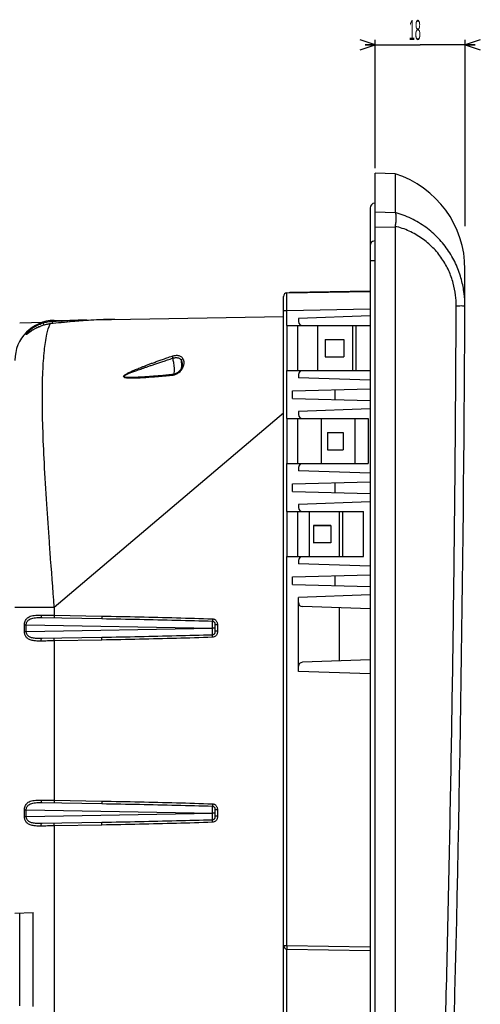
# Model space of a CAD drawing. Extents: x 0 to 1189, y 0 to 841.
# Tile 10 of 12: x 634 to 726, y 538 to 735. Entities that reach past the tile are written whole.
import ezdxf

# ---------------------------------------------------------------- set-up
doc = ezdxf.new("R2010")
doc.units = 0
doc.header["$LTSCALE"] = 65.395
doc.header["$MEASUREMENT"] = 0
doc.layers.get('0').update_dxf_attribs({"linetype": 'CONTINUOUS'})
doc.styles.add('TEXTSTYLE_2', font='txt', dxfattribs={"width": 0.6})
doc.dimstyles.new('DIMSTYLE_2', dxfattribs={"dimtxt": 4, "dimasz": 3, "dimexe": 0.18, "dimexo": 0.0625, "dimgap": 0.09, "dimtad": 1, "dimdsep": 46, "dimtxsty": 'TEXTSTYLE_2', "dimcen": 0.09, "dimadec": 0, "dimazin": 0, "dimtp": 0.1, "dimtm": 0.1, "dimtfac": 1, "dimtofl": 0, "dimtmove": 0, "dimatfit": 3, "dimfxl": 1, "dimtolj": 1, "dimarcsym": 0})

# ---------------------------------------------------------------- blocks, each defined once
blk = doc.blocks.new('*D4')
at = {"color": 2, "linetype": 'Continuous'}
for p, q in [((705.11, 705.65), (705.11, 731.28)), ((723.15, 694.03), (723.15, 731.28)), ((705.11, 730.28), (703.11, 730.28)), ((703.11, 730.28), (714.13, 730.28)), ((725.15, 730.28), (714.13, 730.28)), ((723.15, 730.28), (725.15, 730.28))]:
    blk.add_line(p, q, dxfattribs=at)
for points in [[(702.11, 729.28), (705.11, 730.28), (702.11, 731.28)], [(726.15, 731.28), (723.15, 730.28), (726.15, 729.28)]]:
    blk.add_lwpolyline(points, dxfattribs=at)
at = {"color": 2, "linetype": 'Continuous', "style": 'TEXTSTYLE_2', "width": 0.4}
blk.add_text('18', height=4, dxfattribs=at).set_placement((711.88, 731.28))

msp = doc.modelspace()

# ---------------------------------------------------------------- linework, layer by layer
at = {"color": 7, "linetype": 'Continuous'}
for p, q in [((705.111, 368.656), (705.111, 704.652)), ((709.111, 704.512), (705.111, 704.652)), ((709.111, 704.512), (709.111, 701.081)), ((709.111, 701.081), (709.111, 696.797)), ((704.111, 697.651), (704.111, 372.652)), ((709.111, 693.814), (709.111, 379.49)), ((686.811, 393.798), (686.811, 679.994)), ((687.499, 680.694), (704.111, 680.984)), ((688.057, 680.854), (704.111, 681.134)), ((688.06, 680.704), (688.057, 680.854)), ((640.971, 675.201), (686.811, 676.002)), ((687.499, 674.152), (687.499, 677.195)), ((704.111, 676.077), (689.811, 675.578)), ((689.811, 675.578), (689.811, 674.952)), ((634.076, 674.685), (638.758, 674.849)), ((687.511, 665.152), (687.511, 674.152)), ((687.511, 674.152), (704.111, 674.152)), ((689.628, 674.152), (689.628, 665.152)), ((693.611, 674.152), (693.611, 665.152)), ((700.579, 674.152), (700.579, 665.152)), ((701.292, 674.152), (701.292, 665.152)), ((635.339, 672.522), (635.594, 672.535)), ((635.339, 672.518), (635.594, 672.532)), ((635.647, 672.538), (635.633, 672.537)), ((695.137, 671.402), (695.137, 667.902)), ((695.137, 671.402), (698.878, 671.402)), ((695.137, 671.402), (698.878, 671.359)), ((698.878, 671.402), (698.878, 667.902)), ((695.137, 667.902), (698.878, 667.944)), ((695.137, 667.902), (698.878, 667.902)), ((666.484, 666.028), (666.483, 666.025)), ((660.811, 664.019), (660.791, 664.018)), ((687.499, 655.552), (687.499, 665.152)), ((687.511, 665.152), (704.111, 665.152)), ((689.811, 664.352), (689.811, 663.726)), ((704.111, 663.226), (689.811, 663.726)), ((688.611, 661.12), (704.111, 661.525)), ((688.611, 659.584), (688.611, 661.12)), ((697.111, 659.361), (697.111, 661.342)), ((688.611, 659.584), (704.111, 659.178)), ((704.111, 657.477), (689.811, 656.978)), ((689.811, 656.978), (689.811, 656.352)), ((687.511, 646.552), (687.511, 655.552)), ((687.511, 655.552), (703.761, 655.552)), ((689.628, 655.552), (689.628, 646.552)), ((694.314, 655.552), (694.314, 646.552)), ((701.079, 655.552), (701.079, 646.552)), ((703.761, 655.552), (703.761, 646.552)), ((695.585, 652.802), (695.585, 649.302)), ((695.585, 652.802), (698.764, 652.802)), ((695.585, 652.802), (698.763, 652.765)), ((698.764, 652.802), (698.764, 649.302)), ((695.585, 649.302), (698.763, 649.338)), ((695.585, 649.302), (698.764, 649.302)), ((687.499, 636.952), (687.499, 646.552)), ((687.511, 646.552), (703.761, 646.552)), ((689.811, 645.752), (689.811, 645.126)), ((704.111, 644.626), (689.811, 645.126)), ((688.611, 642.52), (704.111, 642.925)), ((688.611, 640.984), (688.611, 642.52)), ((697.111, 640.761), (697.111, 642.742)), ((688.611, 640.984), (704.111, 640.578)), ((704.111, 638.877), (689.811, 638.378)), ((689.811, 638.378), (689.811, 637.752)), ((687.511, 627.952), (687.511, 636.952)), ((687.511, 636.952), (702.811, 636.952)), ((689.628, 636.952), (689.628, 627.952)), ((691.911, 636.952), (691.911, 627.952)), ((697.911, 636.952), (697.911, 627.952)), ((698.619, 636.952), (698.619, 627.952)), ((702.811, 627.952), (702.811, 636.952)), ((692.798, 634.202), (692.798, 630.702)), ((696.289, 634.202), (692.798, 634.202)), ((692.798, 634.202), (696.288, 634.148)), ((696.289, 634.202), (696.289, 630.702)), ((692.798, 630.702), (696.288, 630.755)), ((696.289, 630.702), (692.798, 630.702)), ((687.499, 550.159), (687.499, 627.952)), ((687.511, 627.952), (702.811, 627.952)), ((689.811, 627.152), (689.811, 626.526)), ((704.111, 626.026), (689.811, 626.526)), ((688.611, 623.92), (704.111, 624.325)), ((688.611, 622.384), (688.611, 623.92)), ((688.611, 622.384), (704.111, 621.978)), ((697.111, 622.161), (697.111, 624.142)), ((704.111, 620.277), (689.811, 619.778)), ((689.811, 604.976), (689.811, 619.778)), ((704.111, 617.477), (690.583, 617.95)), ((697.911, 617.694), (697.911, 607.059)), ((638.505, 615.756), (650.516, 615.546)), ((673.111, 614.298), (673.111, 613.005)), ((650.516, 611.757), (638.505, 611.548)), ((704.111, 607.276), (690.583, 606.804)), ((704.111, 604.476), (689.811, 604.976)), ((638.505, 578.756), (650.516, 578.546)), ((673.111, 577.298), (673.111, 576.005)), ((650.516, 574.757), (638.505, 574.548)), ((633.111, 556.652), (636.781, 556.78)), ((636.781, 537.959), (636.781, 556.78)), ((687.499, 549.459), (704.111, 549.169))]:
    msp.add_line(p, q, dxfattribs=at)
at = {"color": 9, "linetype": 'Continuous'}
for p, q in [((705.111, 696.923), (709.111, 696.797)), ((705.111, 693.94), (709.111, 693.814)), ((705.128, 687.118), (704.111, 687.118)), ((689.059, 680.721), (689.057, 680.871)), ((704.057, 680.983), (704.054, 681.133)), ((687.499, 677.195), (704.111, 677.485)), ((686.811, 677.195), (687.499, 677.195)), ((640.196, 674.495), (640.195, 674.499)), ((640.971, 617.831), (686.811, 656.729)), ((633.111, 617.831), (640.971, 617.831)), ((640.971, 617.831), (640.971, 616.212)), ((640.971, 616.212), (650.516, 616.046)), ((635.029, 612.992), (635.029, 614.311)), ((635.029, 614.311), (635.383, 614.311)), ((635.029, 612.992), (635.383, 612.992)), ((635.383, 612.992), (635.383, 614.311)), ((635.383, 614.311), (672.632, 613.651)), ((635.383, 612.992), (672.632, 613.651)), ((673.602, 614.298), (673.111, 614.298)), ((673.602, 613.005), (673.111, 613.005)), ((673.602, 614.298), (673.602, 613.005)), ((650.516, 611.257), (640.971, 611.091)), ((640.971, 611.091), (640.971, 579.212)), ((640.971, 579.212), (650.516, 579.046)), ((635.029, 575.992), (635.029, 577.311)), ((635.029, 577.311), (635.383, 577.311)), ((635.383, 575.992), (635.383, 577.311)), ((635.383, 577.311), (672.654, 576.651)), ((673.602, 577.298), (673.111, 577.298)), ((673.602, 577.298), (673.602, 576.005)), ((635.029, 575.992), (635.383, 575.992)), ((635.383, 575.992), (672.654, 576.651)), ((673.602, 576.005), (673.111, 576.005)), ((650.516, 574.257), (640.971, 574.091)), ((640.971, 574.091), (640.971, 499.212)), ((634.076, 538.101), (634.076, 556.685)), ((686.811, 550.159), (687.499, 550.159)), ((687.499, 550.159), (704.111, 549.869)), ((687.499, 523.844), (687.499, 549.459))]:
    msp.add_line(p, q, dxfattribs=at)
at = {"color": 7, "linetype": 'Continuous'}
msp.add_lwpolyline([(709.116, 696.786), (709.113, 696.79), (709.112, 696.794), (709.111, 696.797)], dxfattribs=at)
for centre, radius, start, end in [((703.083, 685.442), 20, 359.83392, 72.45874), ((705.111, 697.652), 1, 93.58745, 180), ((-5922.08, 704.652), 6645.191, 357.1720978, 359.8338711), ((687.511, 679.994), 0.7, 91, 180), ((641.111, 667.203), 8, 91, 180), ((690.611, 674.952), 0.8, 180, 270), ((690.611, 664.352), 0.8, 112.30542, 180), ((690.611, 656.352), 0.8, 180, 270), ((690.611, 645.752), 0.8, 112.30542, 180), ((690.611, 637.752), 0.8, 180, 270), ((690.611, 627.152), 0.8, 112.30542, 180), ((690.611, 618.749), 0.8, 180, 268), ((690.611, 606.004), 0.8, 92, 180), ((687.511, 550.159), 0.7, 180, 269)]:
    msp.add_arc(centre, radius, start, end, dxfattribs=at)
at = {"color": 9, "linetype": 'Continuous'}
for points, knots in [([(723.058, 678.125), (723.061, 678.949), (722.96, 680.707), (722.435, 683.439), (721.424, 686.298), (719.882, 689.103), (717.82, 691.684), (715.29, 693.905), (712.366, 695.666), (710.22, 696.477), (709.116, 696.786)], [0, 0, 0, 0, 2.4701165, 5.269277, 8.3172732, 11.5297441, 14.8265055, 18.1771271, 21.5760113, 25.0149086, 25.0149086, 25.0149086, 25.0149086]), ([(721.326, 678.137), (721.329, 678.848), (721.24, 680.368), (720.779, 682.728), (719.89, 685.193), (718.535, 687.602), (716.726, 689.804), (714.51, 691.68), (711.956, 693.141), (710.088, 693.791), (709.129, 694.031)], [0, 0, 0, 0, 2.132411, 4.5536272, 7.1883144, 9.9615802, 12.8040987, 15.6920022, 18.6223469, 21.5859802, 21.5859802, 21.5859802, 21.5859802]), ([(705.128, 691.098), (704.954, 691.101), (704.597, 691.012), (704.207, 690.631), (704.111, 690.277), (704.111, 690.103)], [0, 0, 0, 0, 0.5231001, 1.0450805, 1.5659156, 1.5659156, 1.5659156, 1.5659156]), ([(687.499, 677.195), (687.498, 677.325), (687.497, 677.594), (687.496, 678.01), (687.495, 678.442), (687.494, 678.876), (687.494, 679.291), (687.494, 679.67), (687.492, 679.999), (687.498, 680.258), (687.486, 680.469), (687.515, 680.576), (687.471, 680.694), (687.499, 680.694)], [0, 0, 0, 0, 0.3908686, 0.8082416, 1.2465792, 1.6872425, 2.10884, 2.4931369, 2.8245718, 3.0912765, 3.2875048, 3.4147506, 3.4995135, 3.4995135, 3.4995135, 3.4995135]), ([(713.665, 384.63), (714.451, 400.919), (715.902, 433.505), (717.72, 482.399), (719.177, 531.311), (720.274, 580.24), (721.01, 629.183), (721.261, 661.818), (721.326, 678.137)], [0, 0, 0, 0, 48.924381, 97.8520671, 146.7847705, 195.7242606, 244.6723064, 293.6306223, 293.6306223, 293.6306223, 293.6306223]), ([(721.326, 678.137), (721.563, 678.136), (721.968, 678.12), (722.555, 678.164), (722.805, 678.074), (723.058, 678.165), (723.058, 678.125)], [0, 0, 0, 0, 0.7101811, 1.2623165, 1.6122913, 1.7321482, 1.7321482, 1.7321482, 1.7321482]), ([(636.611, 673.641), (636.805, 673.777), (637.232, 674.046), (637.95, 674.404), (638.48, 674.6), (638.763, 674.686)], [0, 0, 0, 0, 0.7102364, 1.5129609, 2.4013044, 2.4013044, 2.4013044, 2.4013044]), ([(640.196, 674.495), (639.974, 674.469), (639.551, 674.402), (638.954, 674.258), (638.418, 674.089), (637.938, 673.903), (637.512, 673.709), (637.139, 673.517), (636.91, 673.387), (636.804, 673.324)], [0, 0, 0, 0, 0.6699984, 1.2819106, 1.8419059, 2.3562371, 2.8248184, 3.2437849, 3.6143794, 3.6143794, 3.6143794, 3.6143794]), ([(636.873, 673.446), (637.058, 673.545), (637.465, 673.742), (637.919, 673.917), (638.181, 674.004), (638.214, 674.015)], [0, 0, 0, 0, 0.6298316, 1.3555221, 1.4580009, 1.4580009, 1.4580009, 1.4580009]), ([(640.019, 630.871), (639.838, 633.396), (639.469, 638.67), (639.002, 646.306), (638.688, 653.438), (638.573, 659.532), (638.66, 664.67), (638.934, 668.875), (639.392, 672.061), (639.856, 673.849), (640.197, 674.496)], [0, 0, 0, 0, 7.5945387, 15.8609829, 22.9486225, 29.0115774, 34.1420298, 38.3645899, 41.6315423, 43.8232773, 43.8232773, 43.8232773, 43.8232773]), ([(638.763, 674.686), (638.763, 674.661), (638.795, 674.58), (638.834, 674.42), (638.877, 674.286), (638.901, 674.209)], [0, 0, 0, 0, 0.07597457, 0.25637179, 0.49671614, 0.49671614, 0.49671614, 0.49671614]), ([(640.573, 675.019), (640.568, 674.994), (640.58, 674.907), (640.58, 674.822), (640.583, 674.762)], [0, 0, 0, 0, 0.0766957, 0.25773592, 0.25773592, 0.25773592, 0.25773592]), ([(640.573, 675.019), (640.613, 675.056), (640.695, 675.12), (640.831, 675.185), (640.926, 675.201), (640.971, 675.201)], [0, 0, 0, 0, 0.16356793, 0.3099119, 0.44710745, 0.44710745, 0.44710745, 0.44710745]), ([(647.481, 675.315), (647.458, 675.315), (647.487, 675.225), (647.488, 675.187), (647.487, 675.157)], [0, 0, 0, 0, 0.06710382, 0.15878456, 0.15878456, 0.15878456, 0.15878456]), ([(635.295, 672.38), (635.276, 672.378), (635.367, 672.532), (635.465, 672.625), (635.63, 672.81), (635.722, 672.904)], [0, 0, 0, 0, 0.05882693, 0.28443879, 0.68175365, 0.68175365, 0.68175365, 0.68175365]), ([(635.295, 672.38), (635.324, 672.411), (635.39, 672.466), (635.506, 672.52), (635.591, 672.535), (635.633, 672.537)], [0, 0, 0, 0, 0.12690282, 0.25370067, 0.38043835, 0.38043835, 0.38043835, 0.38043835]), ([(635.434, 672.395), (635.462, 672.425), (635.527, 672.476), (635.602, 672.51), (635.642, 672.523)], [0, 0, 0, 0, 0.12293931, 0.24572446, 0.24572446, 0.24572446, 0.24572446]), ([(636.522, 673.148), (636.435, 673.093), (636.269, 672.982), (636.034, 672.816), (635.825, 672.664), (635.655, 672.533), (635.55, 672.463), (635.507, 672.432)], [0, 0, 0, 0, 0.3079455, 0.5988588, 0.8633382, 1.0835628, 1.2420907, 1.2420907, 1.2420907, 1.2420907]), ([(635.633, 672.537), (635.559, 672.534), (635.881, 672.789), (635.946, 672.849), (636.034, 672.916)], [0, 0, 0, 0, 0.22278116, 0.55356907, 0.55356907, 0.55356907, 0.55356907]), ([(660.824, 663.851), (660.632, 663.836), (660.221, 663.803), (659.608, 663.758), (659, 663.717), (658.437, 663.683), (657.916, 663.656), (657.437, 663.636), (656.997, 663.623), (656.597, 663.618), (656.238, 663.62), (655.914, 663.629), (655.62, 663.651), (655.351, 663.675), (655.128, 663.737), (654.928, 663.777), (654.825, 663.951), (654.91, 664.151), (655.109, 664.291), (655.343, 664.458), (655.618, 664.61), (655.914, 664.765), (656.238, 664.921), (656.597, 665.084), (656.993, 665.258), (657.432, 665.442), (657.913, 665.638), (658.438, 665.846), (659.007, 666.066), (659.624, 666.299), (660.29, 666.546), (661.006, 666.808), (661.778, 667.085), (662.62, 667.383), (663.551, 667.708), (664.204, 667.933), (664.549, 668.051)], [0, 0, 0, 0, 0.5796925, 1.2368668, 1.8440603, 2.4080202, 2.9290495, 3.4072423, 3.8475868, 4.2490896, 4.6064838, 4.9255801, 5.2190219, 5.4930217, 5.7292617, 5.9220233, 6.0788352, 6.2593149, 6.5107707, 6.805788, 7.1199991, 7.4514731, 7.8085513, 8.2003714, 8.6326833, 9.1077993, 9.627336, 10.1914756, 10.8000611, 11.4579634, 12.1701344, 12.9307953, 13.7443969, 14.6311753, 15.6107929, 16.7033589, 16.7033589, 16.7033589, 16.7033589]), ([(660.791, 664.018), (660.647, 664.006), (660.284, 663.977), (659.717, 663.933), (659.105, 663.889), (658.539, 663.851), (658.015, 663.819), (657.532, 663.794), (657.088, 663.774), (656.685, 663.761), (656.323, 663.754), (655.996, 663.754), (655.699, 663.762), (655.43, 663.776), (655.199, 663.812), (655.022, 663.837), (654.88, 663.958), (654.999, 664.127), (655.181, 664.228), (655.421, 664.363), (655.695, 664.488), (655.994, 664.618), (656.321, 664.751), (656.682, 664.892), (657.082, 665.043), (657.524, 665.206), (658.009, 665.381), (658.536, 665.568), (659.109, 665.768), (659.729, 665.982), (660.398, 666.211), (661.118, 666.454), (661.893, 666.714), (662.738, 666.995), (663.673, 667.303), (664.328, 667.518), (664.673, 667.63)], [0, 0, 0, 0, 0.4329954, 1.0940061, 1.7050738, 2.2729476, 2.7978879, 3.2799351, 3.724055, 4.1291626, 4.489859, 4.8118152, 5.1077416, 5.3828117, 5.6192465, 5.8040338, 5.9325147, 6.0786055, 6.3069178, 6.5876161, 6.8913275, 7.2146138, 7.5648005, 7.9505631, 8.3774391, 8.8476467, 9.3627373, 9.922849, 10.5277834, 11.1823456, 11.8914388, 12.6492796, 13.4602669, 14.3445529, 15.3217387, 16.4118611, 16.4118611, 16.4118611, 16.4118611]), ([(664.549, 668.051), (664.635, 668.081), (664.816, 668.134), (665.101, 668.19), (665.403, 668.217), (665.716, 668.204), (666.029, 668.139), (666.322, 668.005), (666.561, 667.798), (666.67, 667.622), (666.711, 667.531)], [0, 0, 0, 0, 0.2742498, 0.565745, 0.8696975, 1.1821383, 1.5014963, 1.8243767, 2.1379696, 2.4361477, 2.4361477, 2.4361477, 2.4361477]), ([(664.549, 668.051), (664.557, 668.012), (664.58, 667.924), (664.621, 667.783), (664.655, 667.683), (664.673, 667.63)], [0, 0, 0, 0, 0.12065131, 0.27262712, 0.43911637, 0.43911637, 0.43911637, 0.43911637]), ([(664.673, 667.63), (664.741, 667.654), (664.882, 667.696), (665.105, 667.739), (665.343, 667.758), (665.59, 667.743), (665.839, 667.683), (666.074, 667.563), (666.267, 667.377), (666.353, 667.22), (666.387, 667.139)], [0, 0, 0, 0, 0.2144545, 0.442583, 0.6810319, 0.9274127, 1.1819008, 1.4445345, 1.7095165, 1.9734642, 1.9734642, 1.9734642, 1.9734642]), ([(665.02, 665.206), (665.025, 665.443), (664.987, 665.962), (664.87, 666.772), (664.746, 667.34), (664.673, 667.63)], [0, 0, 0, 0, 0.7129727, 1.5550404, 2.4543238, 2.4543238, 2.4543238, 2.4543238]), ([(666.711, 667.531), (666.654, 667.506), (666.549, 667.439), (666.433, 667.303), (666.394, 667.193), (666.387, 667.139)], [0, 0, 0, 0, 0.18731127, 0.36526519, 0.52811612, 0.52811612, 0.52811612, 0.52811612]), ([(666.387, 667.139), (666.416, 667.082), (666.466, 666.972), (666.518, 666.806), (666.547, 666.643), (666.554, 666.473), (666.539, 666.29), (666.511, 666.14), (666.49, 666.051), (666.484, 666.028)], [0, 0, 0, 0, 0.192513, 0.3621895, 0.5209612, 0.6865723, 0.869649, 1.0718129, 1.1441141, 1.1441141, 1.1441141, 1.1441141]), ([(666.695, 665.861), (666.643, 665.861), (666.546, 665.85), (666.456, 665.803), (666.426, 665.772)], [0, 0, 0, 0, 0.1585824, 0.28901756, 0.28901756, 0.28901756, 0.28901756]), ([(666.711, 667.531), (666.742, 667.462), (666.795, 667.33), (666.85, 667.131), (666.88, 666.938), (666.887, 666.74), (666.872, 666.531), (666.832, 666.311), (666.78, 666.115), (666.741, 665.994), (666.726, 665.948)], [0, 0, 0, 0, 0.2258394, 0.4278064, 0.616882, 0.8113053, 1.0207291, 1.2450117, 1.4804933, 1.627193, 1.627193, 1.627193, 1.627193]), ([(661.734, 663.926), (661.476, 663.904), (661.172, 663.879), (660.869, 663.854), (660.824, 663.851)], [0, 0, 0, 0, 0.77842569, 0.91299046, 0.91299046, 0.91299046, 0.91299046]), ([(664.515, 664.174), (664.178, 664.143), (663.534, 664.084), (662.607, 664.001), (662.016, 663.95), (661.734, 663.926)], [0, 0, 0, 0, 1.0136457, 1.9417126, 2.7914191, 2.7914191, 2.7914191, 2.7914191]), ([(664.515, 664.174), (664.521, 664.212), (664.535, 664.283), (664.587, 664.354), (664.622, 664.361)], [0, 0, 0, 0, 0.11579633, 0.2232346, 0.2232346, 0.2232346, 0.2232346]), ([(665.715, 664.616), (665.611, 664.546), (665.404, 664.425), (665.09, 664.294), (664.838, 664.224), (664.693, 664.198), (664.648, 664.191)], [0, 0, 0, 0, 0.3754028, 0.7160658, 1.0212318, 1.1571411, 1.1571411, 1.1571411, 1.1571411]), ([(666.545, 665.525), (666.48, 665.405), (666.327, 665.171), (666.046, 664.866), (665.827, 664.693), (665.715, 664.616)], [0, 0, 0, 0, 0.4084058, 0.8339697, 1.2409032, 1.2409032, 1.2409032, 1.2409032]), ([(640.971, 617.831), (640.703, 621.501), (640.381, 625.848), (640.067, 630.195), (640.019, 630.871)], [0, 0, 0, 0, 11.0416242, 13.0751653, 13.0751653, 13.0751653, 13.0751653]), ([(635.029, 614.311), (635.029, 614.427), (635.049, 614.668), (635.146, 615.029), (635.327, 615.379), (635.602, 615.689), (635.971, 615.935), (636.432, 616.109), (636.985, 616.214), (637.631, 616.26), (638.093, 616.26), (638.341, 616.256)], [0, 0, 0, 0, 0.3475697, 0.7215596, 1.11421, 1.5193956, 1.9507592, 2.432497, 2.9881294, 3.6319899, 4.3741657, 4.3741657, 4.3741657, 4.3741657]), ([(635.383, 614.311), (635.383, 614.398), (635.401, 614.581), (635.493, 614.854), (635.667, 615.118), (635.929, 615.348), (636.277, 615.528), (636.71, 615.655), (637.229, 615.731), (637.837, 615.762), (638.272, 615.76), (638.505, 615.756)], [0, 0, 0, 0, 0.2609248, 0.5463093, 0.8577862, 1.1977732, 1.5801437, 2.0233016, 2.5436338, 3.1500054, 3.849132, 3.849132, 3.849132, 3.849132]), ([(638.341, 616.256), (638.339, 616.172), (638.353, 616.022), (638.391, 615.849), (638.469, 615.756), (638.505, 615.756)], [0, 0, 0, 0, 0.24983969, 0.44232684, 0.55122966, 0.55122966, 0.55122966, 0.55122966]), ([(638.341, 616.256), (638.772, 616.248), (639.649, 616.234), (640.526, 616.22), (640.971, 616.212)], [0, 0, 0, 0, 1.2945605, 2.6309625, 2.6309625, 2.6309625, 2.6309625]), ([(640.971, 616.212), (640.97, 616.129), (640.954, 615.969), (640.993, 615.847), (640.949, 615.713), (640.971, 615.713)], [0, 0, 0, 0, 0.24993837, 0.4329164, 0.50002021, 0.50002021, 0.50002021, 0.50002021]), ([(650.516, 616.046), (650.515, 615.963), (650.499, 615.803), (650.538, 615.68), (650.494, 615.546), (650.516, 615.546)], [0, 0, 0, 0, 0.24993761, 0.43291603, 0.50002021, 0.50002021, 0.50002021, 0.50002021]), ([(650.516, 616.046), (653.015, 616.002), (657.973, 615.904), (665.334, 615.728), (670.196, 615.577), (672.6, 615.499)], [0, 0, 0, 0, 7.4986167, 14.8745933, 22.0910334, 22.0910334, 22.0910334, 22.0910334]), ([(650.516, 615.546), (653.014, 615.502), (657.969, 615.407), (665.341, 615.241), (670.214, 615.112), (672.63, 615.044)], [0, 0, 0, 0, 7.4951838, 14.8677218, 22.1191797, 22.1191797, 22.1191797, 22.1191797]), ([(672.6, 615.499), (672.695, 615.496), (672.871, 615.459), (673.11, 615.354), (673.303, 615.193), (673.451, 614.99), (673.547, 614.763), (673.579, 614.604), (673.589, 614.526)], [0, 0, 0, 0, 0.2850206, 0.5302244, 0.7784432, 1.0294731, 1.2762885, 1.5122555, 1.5122555, 1.5122555, 1.5122555]), ([(672.629, 615.026), (672.67, 615.025), (672.753, 615.01), (672.866, 614.954), (672.964, 614.865), (673.038, 614.749), (673.085, 614.612), (673.108, 614.459), (673.111, 614.353), (673.111, 614.298)], [0, 0, 0, 0, 0.1228057, 0.24713321, 0.37626664, 0.51268501, 0.6561713, 0.80725576, 0.97390397, 0.97390397, 0.97390397, 0.97390397]), ([(672.638, 613.661), (672.637, 613.748), (672.639, 613.914), (672.639, 614.157), (672.639, 614.381), (672.638, 614.586), (672.636, 614.766), (672.633, 614.916), (672.632, 615.005), (672.63, 615.044)], [0, 0, 0, 0, 0.2598189, 0.5003411, 0.7270501, 0.9339457, 1.1152563, 1.2658324, 1.3826772, 1.3826772, 1.3826772, 1.3826772]), ([(638.341, 611.048), (638.141, 611.044), (637.766, 611.043), (637.235, 611.068), (636.769, 611.126), (636.362, 611.221), (636.013, 611.355), (635.721, 611.53), (635.484, 611.739), (635.302, 611.976), (635.171, 612.229), (635.086, 612.486), (635.039, 612.741), (635.029, 612.909), (635.029, 612.992)], [0, 0, 0, 0, 0.5983591, 1.1265274, 1.5928958, 2.0058786, 2.3757194, 2.7108757, 3.0220496, 3.3188571, 3.602411, 3.8718288, 4.1282953, 4.3766813, 4.3766813, 4.3766813, 4.3766813]), ([(638.505, 611.548), (638.317, 611.544), (637.964, 611.542), (637.464, 611.558), (637.025, 611.599), (636.642, 611.668), (636.314, 611.767), (636.038, 611.895), (635.814, 612.051), (635.641, 612.227), (635.516, 612.417), (635.436, 612.611), (635.392, 612.803), (635.383, 612.93), (635.383, 612.992)], [0, 0, 0, 0, 0.5635831, 1.0612043, 1.4997013, 1.8853299, 2.2254537, 2.5255776, 2.7938745, 3.038877, 3.2637191, 3.4710648, 3.6649348, 3.8513044, 3.8513044, 3.8513044, 3.8513044]), ([(673.587, 612.759), (673.575, 612.672), (673.534, 612.493), (673.407, 612.234), (673.202, 612.008), (672.922, 611.854), (672.71, 611.807), (672.6, 611.803)], [0, 0, 0, 0, 0.2631382, 0.5476311, 0.855035, 1.1626071, 1.4926709, 1.4926709, 1.4926709, 1.4926709]), ([(673.111, 613.005), (673.111, 612.946), (673.108, 612.831), (673.079, 612.663), (673.017, 612.51), (672.914, 612.382), (672.779, 612.299), (672.678, 612.279), (672.629, 612.277)], [0, 0, 0, 0, 0.17886199, 0.34493184, 0.50707064, 0.67059369, 0.82765848, 0.97307857, 0.97307857, 0.97307857, 0.97307857]), ([(673.111, 613.652), (673.09, 613.652), (673.013, 613.652), (672.852, 613.652), (672.713, 613.651), (672.63, 613.651)], [0, 0, 0, 0, 0.0615679, 0.23359444, 0.48075672, 0.48075672, 0.48075672, 0.48075672]), ([(672.63, 612.26), (672.631, 612.281), (672.631, 612.328), (672.634, 612.405), (672.635, 612.493), (672.636, 612.593), (672.637, 612.702), (672.638, 612.82), (672.639, 612.947), (672.639, 613.079), (672.639, 613.218), (672.638, 613.36), (672.638, 613.502), (672.637, 613.596), (672.636, 613.642)], [0, 0, 0, 0, 0.0651009, 0.141654, 0.2301611, 0.3297893, 0.4395334, 0.5582886, 0.6849263, 0.818231, 0.9568668, 1.0994928, 1.244675, 1.3826629, 1.3826629, 1.3826629, 1.3826629]), ([(638.341, 611.048), (638.339, 611.131), (638.353, 611.281), (638.391, 611.454), (638.469, 611.547), (638.505, 611.548)], [0, 0, 0, 0, 0.24983232, 0.44231721, 0.55122206, 0.55122206, 0.55122206, 0.55122206]), ([(640.971, 611.091), (640.526, 611.083), (639.649, 611.069), (638.772, 611.055), (638.341, 611.048)], [0, 0, 0, 0, 1.3363492, 2.6309625, 2.6309625, 2.6309625, 2.6309625]), ([(640.971, 611.091), (640.97, 611.174), (640.954, 611.334), (640.993, 611.456), (640.949, 611.59), (640.971, 611.591)], [0, 0, 0, 0, 0.24994843, 0.43292329, 0.50002022, 0.50002022, 0.50002022, 0.50002022]), ([(650.516, 611.257), (650.515, 611.341), (650.499, 611.5), (650.538, 611.623), (650.494, 611.757), (650.516, 611.757)], [0, 0, 0, 0, 0.24993837, 0.43291639, 0.50002021, 0.50002021, 0.50002021, 0.50002021]), ([(672.63, 612.26), (670.222, 612.191), (665.357, 612.063), (657.986, 611.896), (653.022, 611.801), (650.516, 611.757)], [0, 0, 0, 0, 7.2273483, 14.5996267, 22.1191825, 22.1191825, 22.1191825, 22.1191825]), ([(672.6, 611.803), (670.204, 611.726), (665.351, 611.576), (657.989, 611.4), (653.024, 611.301), (650.516, 611.257)], [0, 0, 0, 0, 7.1923497, 14.5680673, 22.0910669, 22.0910669, 22.0910669, 22.0910669]), ([(635.029, 577.311), (635.029, 577.427), (635.049, 577.668), (635.146, 578.029), (635.327, 578.379), (635.602, 578.689), (635.971, 578.935), (636.432, 579.109), (636.985, 579.214), (637.631, 579.26), (638.093, 579.26), (638.341, 579.256)], [0, 0, 0, 0, 0.3475697, 0.7215596, 1.11421, 1.5193956, 1.9507592, 2.432497, 2.9881294, 3.6319899, 4.3741657, 4.3741657, 4.3741657, 4.3741657]), ([(638.341, 579.256), (638.339, 579.172), (638.353, 579.022), (638.391, 578.849), (638.469, 578.756), (638.505, 578.756)], [0, 0, 0, 0, 0.24983969, 0.44232684, 0.55122966, 0.55122966, 0.55122966, 0.55122966]), ([(638.341, 579.256), (638.772, 579.248), (639.649, 579.234), (640.526, 579.22), (640.971, 579.212)], [0, 0, 0, 0, 1.2945605, 2.6309625, 2.6309625, 2.6309625, 2.6309625]), ([(640.971, 579.212), (640.97, 579.129), (640.954, 578.969), (640.993, 578.847), (640.949, 578.713), (640.971, 578.713)], [0, 0, 0, 0, 0.24993837, 0.4329164, 0.50002021, 0.50002021, 0.50002021, 0.50002021]), ([(650.516, 579.046), (650.515, 578.963), (650.499, 578.803), (650.538, 578.68), (650.494, 578.546), (650.516, 578.546)], [0, 0, 0, 0, 0.24993761, 0.43291603, 0.50002021, 0.50002021, 0.50002021, 0.50002021]), ([(650.516, 579.046), (653.015, 579.002), (657.973, 578.904), (665.334, 578.728), (670.196, 578.577), (672.6, 578.499)], [0, 0, 0, 0, 7.4986167, 14.8745933, 22.0910335, 22.0910335, 22.0910335, 22.0910335]), ([(635.383, 577.311), (635.383, 577.398), (635.401, 577.581), (635.493, 577.854), (635.667, 578.118), (635.929, 578.348), (636.277, 578.528), (636.71, 578.655), (637.229, 578.731), (637.837, 578.762), (638.272, 578.76), (638.505, 578.756)], [0, 0, 0, 0, 0.2609248, 0.5463093, 0.8577862, 1.1977732, 1.5801437, 2.0233016, 2.5436338, 3.1500054, 3.849132, 3.849132, 3.849132, 3.849132]), ([(650.516, 578.546), (653.014, 578.502), (657.969, 578.407), (665.341, 578.241), (670.214, 578.112), (672.63, 578.044)], [0, 0, 0, 0, 7.4951838, 14.8677218, 22.1191797, 22.1191797, 22.1191797, 22.1191797]), ([(672.6, 578.499), (672.695, 578.496), (672.871, 578.459), (673.11, 578.354), (673.303, 578.193), (673.451, 577.99), (673.547, 577.763), (673.579, 577.604), (673.589, 577.526)], [0, 0, 0, 0, 0.2850206, 0.5302244, 0.7784432, 1.0294731, 1.2762885, 1.5122555, 1.5122555, 1.5122555, 1.5122555]), ([(672.629, 578.026), (672.67, 578.025), (672.753, 578.01), (672.866, 577.954), (672.964, 577.865), (673.038, 577.749), (673.085, 577.612), (673.108, 577.459), (673.111, 577.353), (673.111, 577.298)], [0, 0, 0, 0, 0.1228057, 0.24713321, 0.37626664, 0.512685, 0.65617129, 0.80725576, 0.97390397, 0.97390397, 0.97390397, 0.97390397]), ([(672.638, 576.661), (672.637, 576.748), (672.639, 576.914), (672.639, 577.157), (672.639, 577.381), (672.638, 577.586), (672.636, 577.766), (672.633, 577.916), (672.632, 578.005), (672.63, 578.044)], [0, 0, 0, 0, 0.2598189, 0.5003411, 0.7270501, 0.9339457, 1.1152563, 1.2658324, 1.3826772, 1.3826772, 1.3826772, 1.3826772]), ([(638.341, 574.048), (638.141, 574.044), (637.766, 574.043), (637.235, 574.068), (636.769, 574.126), (636.362, 574.221), (636.013, 574.355), (635.721, 574.53), (635.484, 574.739), (635.302, 574.976), (635.171, 575.229), (635.086, 575.486), (635.039, 575.741), (635.029, 575.909), (635.029, 575.992)], [0, 0, 0, 0, 0.5983591, 1.1265274, 1.5928958, 2.0058786, 2.3757194, 2.7108757, 3.0220496, 3.3188571, 3.602411, 3.8718288, 4.1282953, 4.3766813, 4.3766813, 4.3766813, 4.3766813]), ([(638.505, 574.548), (638.317, 574.544), (637.964, 574.542), (637.464, 574.558), (637.025, 574.599), (636.642, 574.668), (636.314, 574.767), (636.038, 574.895), (635.814, 575.051), (635.641, 575.227), (635.516, 575.417), (635.436, 575.611), (635.392, 575.803), (635.383, 575.93), (635.383, 575.992)], [0, 0, 0, 0, 0.5635831, 1.0612043, 1.4997013, 1.8853299, 2.2254537, 2.5255776, 2.7938745, 3.038877, 3.2637191, 3.4710648, 3.6649348, 3.8513044, 3.8513044, 3.8513044, 3.8513044]), ([(672.63, 575.26), (670.222, 575.191), (665.357, 575.063), (657.986, 574.896), (653.022, 574.801), (650.516, 574.757)], [0, 0, 0, 0, 7.2273483, 14.5996267, 22.1191825, 22.1191825, 22.1191825, 22.1191825]), ([(673.587, 575.759), (673.575, 575.672), (673.534, 575.493), (673.407, 575.234), (673.202, 575.008), (672.922, 574.854), (672.71, 574.807), (672.6, 574.803)], [0, 0, 0, 0, 0.2631382, 0.5476311, 0.855035, 1.1626071, 1.4926709, 1.4926709, 1.4926709, 1.4926709]), ([(673.111, 576.005), (673.111, 575.946), (673.108, 575.831), (673.079, 575.663), (673.017, 575.51), (672.914, 575.382), (672.779, 575.299), (672.678, 575.279), (672.629, 575.277)], [0, 0, 0, 0, 0.17886199, 0.34493184, 0.50707064, 0.67059369, 0.82765848, 0.97307857, 0.97307857, 0.97307857, 0.97307857]), ([(673.111, 576.652), (673.09, 576.652), (673.013, 576.652), (672.852, 576.652), (672.713, 576.651), (672.63, 576.651)], [0, 0, 0, 0, 0.0615679, 0.23359444, 0.48075675, 0.48075675, 0.48075675, 0.48075675]), ([(672.63, 575.26), (672.631, 575.281), (672.631, 575.328), (672.634, 575.405), (672.635, 575.493), (672.636, 575.593), (672.637, 575.702), (672.638, 575.82), (672.639, 575.947), (672.639, 576.079), (672.639, 576.218), (672.638, 576.36), (672.638, 576.502), (672.637, 576.596), (672.636, 576.642)], [0, 0, 0, 0, 0.0651009, 0.141654, 0.2301611, 0.3297893, 0.4395334, 0.5582886, 0.6849263, 0.818231, 0.9568668, 1.0994928, 1.244675, 1.3826629, 1.3826629, 1.3826629, 1.3826629]), ([(638.341, 574.048), (638.339, 574.131), (638.353, 574.281), (638.391, 574.454), (638.469, 574.547), (638.505, 574.548)], [0, 0, 0, 0, 0.24983232, 0.44231721, 0.55122206, 0.55122206, 0.55122206, 0.55122206]), ([(640.971, 574.091), (640.526, 574.083), (639.649, 574.069), (638.772, 574.055), (638.341, 574.048)], [0, 0, 0, 0, 1.3363492, 2.6309625, 2.6309625, 2.6309625, 2.6309625]), ([(640.971, 574.091), (640.97, 574.174), (640.954, 574.334), (640.993, 574.456), (640.949, 574.59), (640.971, 574.591)], [0, 0, 0, 0, 0.24994843, 0.43292329, 0.50002022, 0.50002022, 0.50002022, 0.50002022]), ([(650.516, 574.257), (650.515, 574.341), (650.499, 574.5), (650.538, 574.623), (650.494, 574.757), (650.516, 574.757)], [0, 0, 0, 0, 0.24993837, 0.43291639, 0.50002021, 0.50002021, 0.50002021, 0.50002021]), ([(672.6, 574.803), (670.204, 574.726), (665.351, 574.576), (657.989, 574.4), (653.024, 574.301), (650.516, 574.257)], [0, 0, 0, 0, 7.1923497, 14.5680673, 22.0910669, 22.0910669, 22.0910669, 22.0910669]), ([(687.499, 550.159), (687.497, 550.07), (687.483, 549.892), (687.526, 549.706), (687.43, 549.46), (687.499, 549.459)], [0, 0, 0, 0, 0.26781454, 0.49485397, 0.69998571, 0.69998571, 0.69998571, 0.69998571])]:
    msp.add_open_spline(points, degree=3, knots=knots, dxfattribs=at)
at = {"color": 7, "linetype": 'Continuous'}
for points, knots in [([(709.116, 696.786), (709.167, 696.725), (709.227, 696.499), (709.281, 696.088), (709.286, 695.5), (709.241, 694.797), (709.174, 694.293), (709.129, 694.031)], [0, 0, 0, 0, 0.2370837, 0.6693076, 1.2607493, 1.9894338, 2.7848389, 2.7848389, 2.7848389, 2.7848389]), ([(709.129, 694.031), (709.125, 694.007), (709.118, 693.959), (709.112, 693.886), (709.111, 693.838), (709.111, 693.814)], [0, 0, 0, 0, 0.07284374, 0.14555254, 0.21807564, 0.21807564, 0.21807564, 0.21807564]), ([(640.195, 674.499), (640.17, 674.497), (640.015, 674.478), (639.733, 674.435), (639.356, 674.359), (638.995, 674.269), (638.648, 674.166), (638.316, 674.053), (637.997, 673.929), (637.692, 673.796), (637.4, 673.656), (637.123, 673.511), (636.944, 673.41), (636.858, 673.359)], [0, 0, 0, 0, 0.0736478, 0.47066, 0.8546321, 1.2265884, 1.5875117, 1.9383117, 2.279796, 2.6125947, 2.9368544, 3.2508515, 3.5519435, 3.5519435, 3.5519435, 3.5519435]), ([(653.036, 675.412), (651.861, 675.391), (649.085, 675.295), (644.802, 674.997), (641.701, 674.676), (640.195, 674.499)], [0, 0, 0, 0, 3.5258088, 8.3297216, 12.8781111, 12.8781111, 12.8781111, 12.8781111]), ([(653.036, 675.412), (651.66, 675.387), (648.837, 675.281), (644.556, 674.97), (641.655, 674.667), (640.197, 674.496)], [0, 0, 0, 0, 4.1293057, 8.4711577, 12.8764153, 12.8764153, 12.8764153, 12.8764153]), ([(640.98, 675.046), (642.015, 675.112), (644.181, 675.229), (646.349, 675.295), (647.481, 675.315)], [0, 0, 0, 0, 3.1111861, 6.506738, 6.506738, 6.506738, 6.506738]), ([(636.391, 673.067), (636.324, 673.022), (636.198, 672.936), (636.024, 672.814), (635.882, 672.706), (635.755, 672.624), (635.687, 672.546), (635.6, 672.532), (635.601, 672.506), (635.601, 672.506)], [0, 0, 0, 0, 0.24235596, 0.45583963, 0.63567357, 0.78304063, 0.89674155, 0.96841269, 0.96868159, 0.96868159, 0.96868159, 0.96868159]), ([(636.858, 673.359), (636.776, 673.311), (636.619, 673.215), (636.465, 673.116), (636.391, 673.067)], [0, 0, 0, 0, 0.28513916, 0.55083854, 0.55083854, 0.55083854, 0.55083854]), ([(666.382, 665.704), (666.379, 665.697), (666.313, 665.518), (666.12, 665.175), (665.845, 664.906), (665.687, 664.788)], [0, 0, 0, 0, 0.024967, 0.5717652, 1.1627807, 1.1627807, 1.1627807, 1.1627807]), ([(666.484, 666.028), (666.483, 666.024), (666.475, 665.993), (666.466, 665.962), (666.459, 665.935)], [0, 0, 0, 0, 0.012679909, 0.095548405, 0.095548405, 0.095548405, 0.095548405]), ([(664.498, 664.351), (663.688, 664.273), (662.453, 664.158), (661.216, 664.053), (660.791, 664.018)], [0, 0, 0, 0, 2.4417826, 3.722127, 3.722127, 3.722127, 3.722127]), ([(672.639, 615.487), (672.637, 615.423), (672.633, 615.306), (672.63, 615.152), (672.629, 615.062), (672.629, 615.026)], [0, 0, 0, 0, 0.19050838, 0.35228327, 0.4609178, 0.4609178, 0.4609178, 0.4609178]), ([(672.639, 611.799), (672.637, 611.862), (672.634, 611.98), (672.63, 612.133), (672.629, 612.223), (672.63, 612.26)], [0, 0, 0, 0, 0.19064155, 0.35247466, 0.46106996, 0.46106996, 0.46106996, 0.46106996]), ([(672.639, 578.487), (672.637, 578.423), (672.633, 578.306), (672.63, 578.152), (672.629, 578.062), (672.629, 578.026)], [0, 0, 0, 0, 0.19050838, 0.35228327, 0.4609178, 0.4609178, 0.4609178, 0.4609178]), ([(672.639, 574.799), (672.637, 574.862), (672.634, 574.98), (672.63, 575.133), (672.629, 575.223), (672.63, 575.26)], [0, 0, 0, 0, 0.19064155, 0.35247466, 0.46106996, 0.46106996, 0.46106996, 0.46106996])]:
    msp.add_open_spline(points, degree=3, knots=knots, dxfattribs=at)
at = {"color": 9, "linetype": 'Continuous'}
for points in [[(636.116, 673.262), (636.276, 673.394), (636.441, 673.521), (636.611, 673.641)], [(638.763, 674.686), (639.056, 674.776), (639.356, 674.85), (639.658, 674.905)], [(639.658, 674.905), (639.816, 674.934), (639.975, 674.959), (640.135, 674.978)], [(640.135, 674.978), (640.281, 674.996), (640.427, 675.01), (640.573, 675.019)], [(640.583, 674.762), (640.586, 674.681), (640.592, 674.601), (640.598, 674.521)], [(651.947, 675.393), (651.938, 675.393), (651.933, 675.379), (651.934, 675.371)], [(635.36, 672.387), (635.338, 672.385), (635.317, 672.382), (635.295, 672.38)], [(635.434, 672.395), (635.409, 672.393), (635.384, 672.39), (635.36, 672.387)], [(635.507, 672.432), (635.485, 672.416), (635.461, 672.398), (635.434, 672.395)], [(635.722, 672.904), (635.846, 673.031), (635.979, 673.149), (636.116, 673.262)], [(636.034, 672.916), (636.153, 673.008), (636.279, 673.092), (636.406, 673.173)], [(636.406, 673.173), (636.557, 673.27), (636.714, 673.361), (636.873, 673.446)], [(636.804, 673.324), (636.709, 673.267), (636.615, 673.208), (636.522, 673.148)], [(666.426, 665.772), (666.407, 665.753), (666.392, 665.729), (666.382, 665.704)], [(666.462, 666.487), (666.449, 666.705), (666.422, 666.923), (666.387, 667.139)], [(666.449, 665.901), (666.452, 665.927), (666.455, 665.952), (666.457, 665.977)], [(666.457, 665.977), (666.473, 666.147), (666.472, 666.318), (666.462, 666.487)], [(666.695, 665.861), (666.654, 665.745), (666.604, 665.633), (666.545, 665.525)], [(666.726, 665.948), (666.716, 665.919), (666.706, 665.89), (666.695, 665.861)], [(664.648, 664.191), (664.604, 664.184), (664.559, 664.178), (664.515, 664.174)], [(664.867, 664.409), (664.937, 664.476), (664.957, 664.585), (664.972, 664.68)], [(664.972, 664.68), (665, 664.854), (665.017, 665.03), (665.02, 665.206)], [(673.589, 614.526), (673.598, 614.451), (673.602, 614.374), (673.602, 614.298)], [(673.602, 613.005), (673.602, 612.923), (673.598, 612.84), (673.587, 612.759)], [(673.589, 577.526), (673.598, 577.451), (673.602, 577.374), (673.602, 577.298)], [(673.602, 576.005), (673.602, 575.923), (673.598, 575.84), (673.587, 575.759)]]:
    msp.add_open_spline(points, degree=3, dxfattribs=at)
at = {"color": 7, "linetype": 'Continuous'}
for points in [[(640.573, 675.019), (640.708, 675.028), (640.844, 675.037), (640.98, 675.046)], [(666.42, 665.813), (666.408, 665.777), (666.395, 665.74), (666.382, 665.704)], [(666.459, 665.935), (666.447, 665.894), (666.434, 665.854), (666.42, 665.813)], [(664.622, 664.363), (664.581, 664.359), (664.54, 664.355), (664.498, 664.351)], [(664.732, 664.377), (664.696, 664.371), (664.659, 664.366), (664.622, 664.363)], [(665.161, 664.494), (665.023, 664.44), (664.879, 664.4), (664.732, 664.377)], [(665.687, 664.788), (665.526, 664.668), (665.348, 664.568), (665.161, 664.494)]]:
    msp.add_open_spline(points, degree=3, dxfattribs=at)

# ---------------------------------------------------------------- dimensions: what is measured, and where the dimension line sits
at = {"color": 2, "linetype": 'Continuous'}
dim = msp.add_linear_dim(base=(723.147, 730.278), p1=(705.111, 705.652), p2=(723.147, 694.034), text='18', dimstyle='DIMSTYLE_2', dxfattribs=at)
dim.commit()
dim.dimension.update_dxf_attribs({"geometry": '*D4', "text_midpoint": (713.479, 733.278), "dimtype": 160})

doc.saveas('drawing.dxf')
